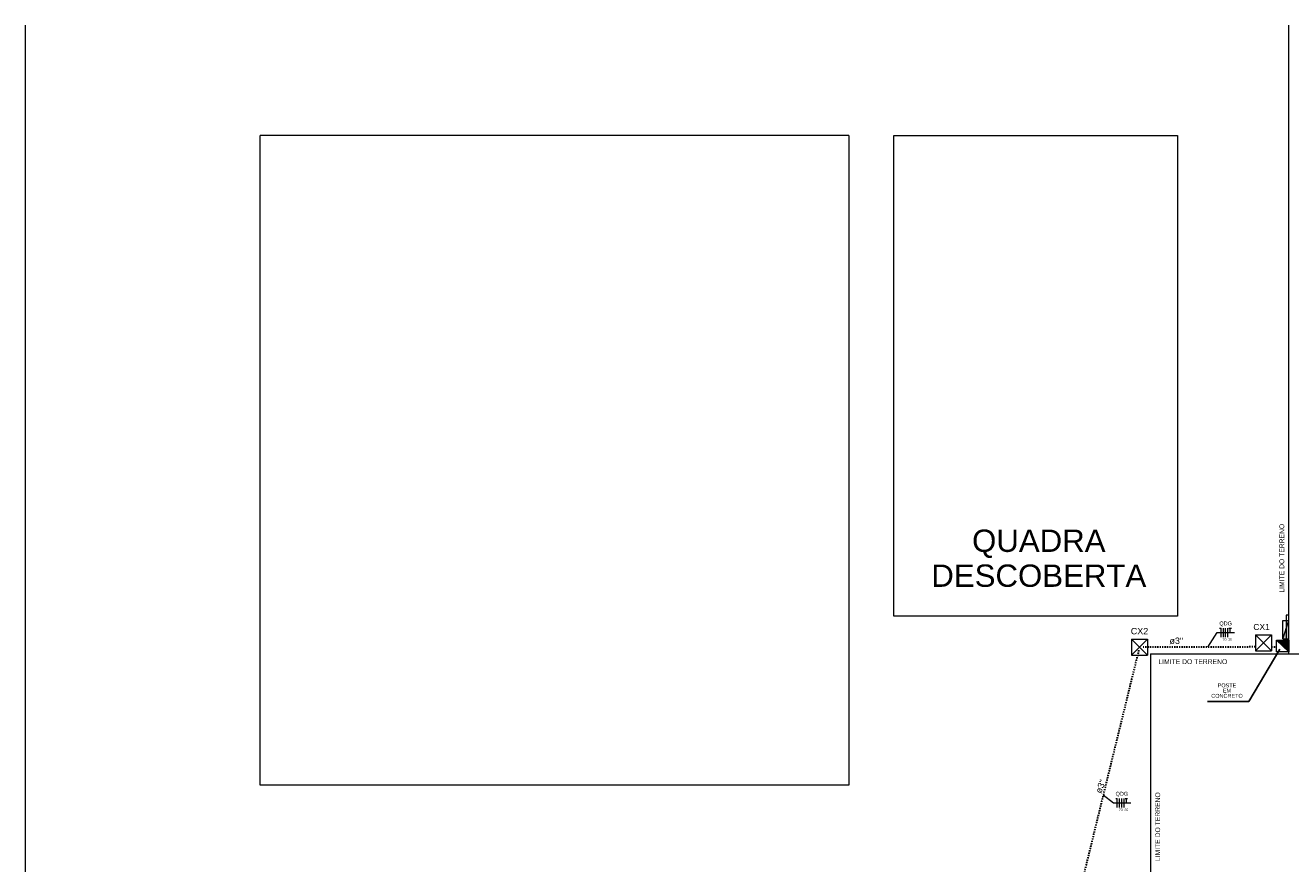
# Model space of a CAD drawing. Header units: metres. Extents: x -81 to 1042, y -541 to 334.
# Tile 23 of 130: x -40 to 65, y 133 to 203. Entities that reach past the tile are written whole.
import ezdxf

# ---------------------------------------------------------------- set-up
doc = ezdxf.new("R2010")
doc.units = ezdxf.units.M
doc.linetypes.add('HIDDEN', pattern=[0.375, 0.25, -0.125])
for name, color, linetype, lineweight in [('A-DETL', 90, 'Continuous', 9), ('Arquitetura ', 134, 'Continuous', 5), ('EL-Condutos', 4, 'Continuous', 30), ('EL-Fios', 9, 'Continuous', 20), ('EL-Textos condutos', 7, 'Continuous', 20), ('EL-Textos fios', 7, 'Continuous', 20), ('EL-Textos pontos', 5, 'Continuous', 20), ('P-SIMBOL', 5, 'Continuous', 20)]:
    doc.layers.add(name, color=color, linetype=linetype, lineweight=lineweight)
doc.styles.add('Arial', font='arial.ttf', dxfattribs={"height": 0.025})
doc.styles.add('Arial_3', font='arial.ttf', dxfattribs={"height": 1.844124})

msp = doc.modelspace()

# ---------------------------------------------------------------- hatches: boundary and pattern name
at = {"layer": 'P-SIMBOL', "linetype": 'Continuous'}
msp.add_hatch(color=256, dxfattribs=at).paths.add_polyline_path([(64.011, 151.991), (64.511, 151.991), (64.511, 153.496)])
h = msp.add_hatch(color=256, dxfattribs=at)
h.paths.add_polyline_path([(64.511, 151.868), (64.286, 151.868), (64.286, 151.368), (64.511, 151.368)], flags=17)
h.paths.add_polyline_path([(64.286, 151.868), (63.504, 151.868), (64.522, 150.91), (64.522, 151.868), (64.511, 151.868), (64.511, 151.368), (64.286, 151.368)])

# ---------------------------------------------------------------- linework, layer by layer
for p, q in [((63.762, 151.131), (61.208, 146.809)), ((61.208, 146.809), (57.796, 146.809))]:
    msp.add_line(p, q)
at = {"layer": 'A-DETL', "color": 7}
for p, q in [((64.512, 150.753), (64.512, 202.653)), ((31.904, 193.553), (55.312, 193.553)), ((31.904, 153.853), (31.904, 193.553)), ((55.312, 193.553), (55.312, 153.853)), ((55.312, 153.853), (31.904, 153.853)), ((53.087, 150.753), (64.512, 150.753))]:
    msp.add_line(p, q, dxfattribs=at)
at = {"layer": 'Arquitetura ', "color": 8}
for p, q in [((-39.808, 202.653), (-39.808, 105.753)), ((-20.408, 139.903), (-20.408, 193.553)), ((28.182, 193.553), (-20.408, 193.553)), ((28.182, 193.553), (28.182, 139.903)), ((53.087, 150.753), (53.087, 84.953)), ((64.512, 150.753), (109.743, 150.753)), ((28.182, 139.903), (-20.408, 139.903))]:
    msp.add_line(p, q, dxfattribs=at)
at = {"layer": 'EL-Condutos', "linetype": 'HIDDEN', "ltscale": 0.01}
msp.add_line((63.073, 151.315), (63.504, 151.315), dxfattribs=at)
for points, knots in [([(52.113, 151.044), (52.019, 150.659), (51.836, 149.912), (51.57, 148.828), (51.321, 147.812), (51.088, 146.859), (50.869, 145.964), (50.662, 145.122), (50.467, 144.327), (50.283, 143.574), (50.107, 142.857), (49.939, 142.172), (49.778, 141.512), (49.621, 140.873), (49.469, 140.25), (49.318, 139.637), (49.169, 139.028), (49.02, 138.419), (48.869, 137.804), (48.716, 137.178), (48.558, 136.535), (48.396, 135.87), (48.226, 135.179), (48.049, 134.454), (47.862, 133.692), (47.665, 132.887), (47.456, 132.034), (47.233, 131.127), (46.997, 130.161), (46.744, 129.13), (46.502, 128.141), (46.344, 127.495), (46.275, 127.215)], [0, 0, 0, 0, 1.1905439, 2.3051343, 3.3492392, 4.3283263, 5.2478637, 6.1133193, 6.9301608, 7.7038564, 8.4398738, 9.1436809, 9.8207458, 10.4765362, 11.1165201, 11.7461654, 12.37094, 12.9963119, 13.6277488, 14.2707188, 14.9306897, 15.6131295, 16.3235061, 17.0672873, 17.849941, 18.6769353, 19.5537379, 20.4858168, 21.4786399, 22.5376752, 23.6683904, 24.5339199, 24.5339199, 24.5339199, 24.5339199]), ([(61.748, 151.314), (61.613, 151.314), (61.345, 151.314), (60.952, 151.313), (60.576, 151.313), (60.22, 151.313), (59.882, 151.312), (59.56, 151.312), (59.251, 151.312), (58.954, 151.312), (58.667, 151.312), (58.386, 151.311), (58.109, 151.311), (57.835, 151.311), (57.561, 151.311), (57.285, 151.311), (57.004, 151.31), (56.717, 151.31), (56.42, 151.31), (56.112, 151.31), (55.791, 151.309), (55.454, 151.309), (55.099, 151.309), (54.723, 151.309), (54.325, 151.308), (53.903, 151.308), (53.453, 151.308), (52.973, 151.307), (52.644, 151.307), (52.474, 151.307)], [1.4617429, 1.4617429, 1.4617429, 1.4617429, 1.8661512, 2.2646126, 2.6403724, 2.9956951, 3.3328451, 3.6540871, 3.9616853, 4.2579045, 4.5450089, 4.8252632, 5.1009317, 5.3742791, 5.6475697, 5.9230681, 6.2030387, 6.4897461, 6.7854547, 7.0924291, 7.4129336, 7.7492328, 8.1035912, 8.4782733, 8.8755435, 9.2976664, 9.7469064, 10.225528, 10.7357957, 10.7357957, 10.7357957, 10.7357957])]:
    msp.add_open_spline(points, degree=3, knots=knots, dxfattribs=at)
at = {"layer": 'EL-Fios'}
for p, q in [((58.796, 152.878), (58.921, 152.878)), ((58.921, 152.128), (58.921, 152.878)), ((59.108, 152.128), (59.108, 152.878)), ((59.296, 152.128), (59.296, 152.878)), ((59.483, 152.128), (59.483, 152.878)), ((59.571, 152.878), (59.771, 152.878)), ((59.671, 152.503), (59.671, 152.878)), ((50.225, 138.811), (50.35, 138.811)), ((50.35, 138.061), (50.35, 138.811)), ((50.537, 138.061), (50.537, 138.811)), ((50.725, 138.061), (50.725, 138.811)), ((50.912, 138.061), (50.912, 138.811)), ((51, 138.811), (51.2, 138.811)), ((51.1, 138.436), (51.1, 138.811))]:
    msp.add_line(p, q, dxfattribs=at)
at = {"layer": 'EL-Textos fios'}
for p, q in [((57.828, 151.311), (58.598, 152.503)), ((58.598, 152.503), (60.023, 152.503)), ((49.186, 139.095), (50.028, 138.436)), ((50.028, 138.436), (51.454, 138.436))]:
    msp.add_line(p, q, dxfattribs=at)
at = {"layer": 'P-SIMBOL'}
for p, q in [((64.011, 151.991), (64.011, 153.496)), ((64.011, 153.496), (64.511, 153.496)), ((64.011, 151.991), (64.511, 153.496)), ((64.511, 151.991), (64.511, 153.496)), ((51.515, 151.969), (52.84, 151.969)), ((51.515, 151.969), (51.515, 150.644)), ((51.515, 151.969), (52.84, 150.644)), ((52.84, 151.969), (51.515, 150.644)), ((52.84, 151.969), (52.84, 150.644)), ((61.748, 152.332), (63.073, 152.332)), ((61.748, 152.332), (61.748, 151.007)), ((61.748, 152.332), (63.073, 151.007)), ((63.073, 152.332), (61.748, 151.007)), ((63.073, 152.332), (63.073, 151.007)), ((64.011, 151.991), (64.511, 151.991)), ((51.515, 150.644), (52.84, 150.644)), ((61.748, 151.007), (63.073, 151.007))]:
    msp.add_line(p, q, dxfattribs=at)
at = {"layer": 'P-SIMBOL', "linetype": 'Continuous'}
msp.add_line((63.504, 151.868), (64.522, 150.91), dxfattribs=at)
at = {"layer": 'P-SIMBOL'}
msp.add_lwpolyline([(64.511, 153.948), (64.286, 153.948), (64.286, 151.368), (64.511, 151.368)], close=True, dxfattribs=at)
at = {"layer": 'P-SIMBOL', "linetype": 'Continuous'}
msp.add_lwpolyline([(64.522, 150.91), (63.504, 150.91), (63.504, 151.868), (64.522, 151.868)], close=True, dxfattribs=at)

# ---------------------------------------------------------------- texts
at = {"layer": 'A-DETL', "color": 7, "insert": (43.869, 161.011), "char_height": 1.8441, "width": 21.105, "attachment_point": 2, "line_spacing_factor": 0.938532, "style": 'Arial_3', "bg_fill": 3, "box_fill_scale": 1.25, "bg_fill_color": 0, "bg_fill_transparency": 0}
msp.add_mtext('QUADRA\\PDESCOBERTA', dxfattribs=at)
at = {"layer": 'EL-Textos condutos', "attachment_point": 8, "line_spacing_factor": 0.798, "style": 'Arial'}
for s, insert, char_height, width, rotation in [('LIMITE DO TERRENO', (64.14, 158.649), 0.4, 9.39715, 90), ('ø3"', (55.221, 151.549), 0.5295, 1.9062, 0.19481), ('ø3"', (49.231, 139.697), 0.5295, 1.9062, 68.6248), ('LIMITE DO TERRENO', (53.892, 136.478), 0.4, 9.39715, 90)]:
    msp.add_mtext(s, dxfattribs=dict(at, insert=insert, char_height=char_height, width=width, rotation=rotation))
at = {"layer": 'EL-Textos condutos', "insert": (56.586, 149.896), "char_height": 0.4, "attachment_point": 8, "line_spacing_factor": 0.798, "style": 'Arial'}
msp.add_mtext('LIMITE DO TERRENO', dxfattribs=at)
at = {"layer": 'EL-Textos fios', "attachment_point": 8, "line_spacing_factor": 0.798, "style": 'Arial'}
for s, insert, char_height, width in [('QDG', (59.296, 153.007), 0.3265, 1.17549), ('70', (59.201, 151.826), 0.203, 0.48714), ('35', (59.671, 151.826), 0.203, 0.48714), ('POSTE EM CONCRETO', (59.407, 147.114), 0.325, 1.56), ('QDG', (50.725, 138.941), 0.3265, 1.17549), ('70', (50.63, 137.76), 0.203, 0.48714), ('35', (51.1, 137.76), 0.203, 0.48714)]:
    msp.add_mtext(s, dxfattribs=dict(at, insert=insert, char_height=char_height, width=width))
at = {"layer": 'EL-Textos pontos', "width": 1.9062, "attachment_point": 7, "line_spacing_factor": 0.798, "style": 'Arial'}
for s, insert, char_height in [('CX2', (51.464, 152.351), 0.5295), ('CX1', (61.582, 152.712), 0.5)]:
    msp.add_mtext(s, dxfattribs=dict(at, insert=insert, char_height=char_height))

doc.saveas('drawing.dxf')
